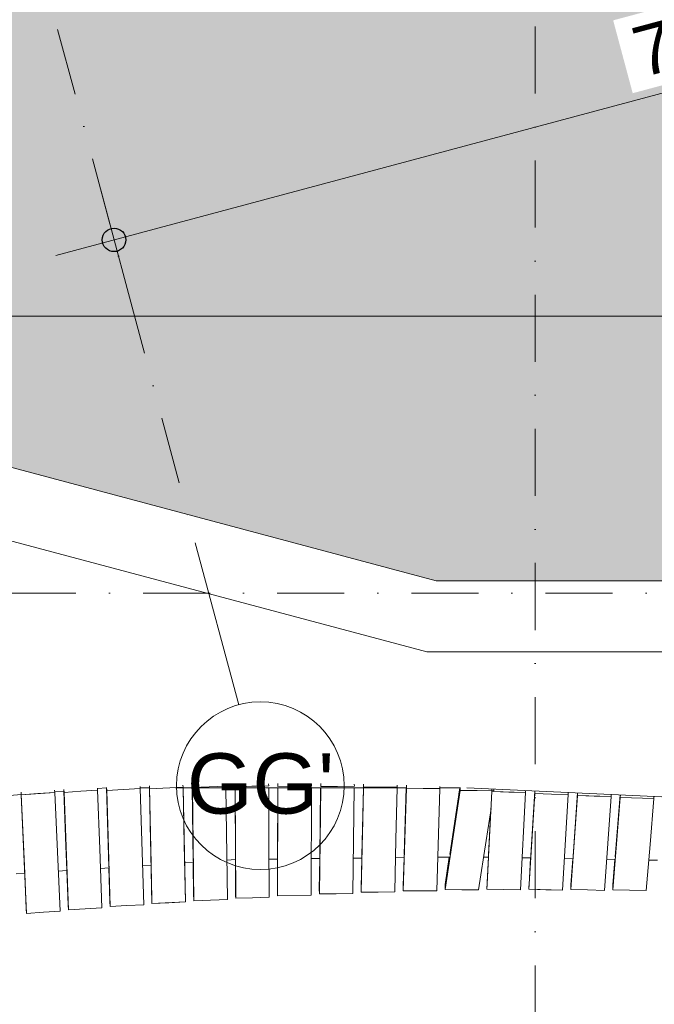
# Model space of a CAD drawing. Header units: millimetres. Extents: x -2530 to 151695, y -8763 to 71774.
# Tile 111 of 217: x 106676 to 110460, y 1335 to 7208. Entities that reach past the tile are written whole.
import ezdxf

# ---------------------------------------------------------------- set-up
doc = ezdxf.new("R2010")
doc.units = ezdxf.units.MM
doc.linetypes.add('RR_Level', pattern=[800, 400, -200, 0, -200])
for name, color, linetype, lineweight in [('A-____-____-DIMS', 211, 'Continuous', 9), ('A-____-____-DIMS-200', 211, 'Continuous', 9), ('A-FLOR-____-OTLN', 192, 'Continuous', 18), ('A-ROOF-____-PATT', 132, 'Continuous', 18), ('A-WALL-____-OTLN', 113, 'Continuous', 18), ('S-GRID-____-IDEN', 1, 'Continuous', 13), ('S-GRID-____-OTLN', 1, 'Continuous', 9)]:
    doc.layers.add(name, color=color, linetype=linetype, lineweight=lineweight)
doc.styles.add('Arial', font='arial.ttf', dxfattribs={"height": 360})
doc.styles.add('Arial_2', font='arial.ttf', dxfattribs={"height": 300})
doc.styles.add('Arial_3', font='arial.ttf', dxfattribs={"height": 500})
doc.dimstyles.new('1_5mm_interne_maten_en_details', dxfattribs={"dimscale": 304.8, "dimtxt": 1.004192, "dimasz": 1.83727, "dimexe": 0.984252, "dimexo": 0.0625, "dimgap": 0.098425, "dimtad": 1, "dimdec": 0, "dimlfac": 304.8, "dimzin": 0, "dimdsep": 46, "dimtxsty": 'Arial_2', "dimblk1": 'DOTSMALL', "dimblk2": 'DOTSMALL', "dimsah": 1, "dimcen": 0.09, "dimdle": 1.181102, "dimazin": 0, "dimtfac": 1, "dimtdec": 4, "dimtix": 1, "dimtmove": 0, "dimatfit": 3, "dimfxl": 0.003229, "dimfxlon": 1, "dimtvp": 1, "dimtfill": 1, "dimtolj": 1, "dimtzin": 0, "dimlwd": 13, "dimlwe": 13, "dimarcsym": 2})
doc.dimstyles.new('2_5mm_totaalmaatvoering', dxfattribs={"dimscale": 304.8, "dimtxt": 1.673654, "dimasz": 1.83727, "dimexe": 1.312336, "dimexo": 0.0625, "dimgap": 0.164042, "dimtad": 1, "dimdec": 0, "dimlfac": 304.8, "dimzin": 0, "dimdsep": 46, "dimtxsty": 'Arial_3', "dimblk1": 'DOTSMALL', "dimblk2": 'DOTSMALL', "dimsah": 1, "dimcen": 0.09, "dimdle": 1.64042, "dimazin": 0, "dimtfac": 1, "dimtdec": 4, "dimtix": 1, "dimtmove": 0, "dimatfit": 3, "dimfxl": 0.004306, "dimfxlon": 1, "dimtvp": 1, "dimtfill": 1, "dimtolj": 1, "dimtzin": 0, "dimlwd": 13, "dimlwe": 13, "dimarcsym": 2})

# ---------------------------------------------------------------- blocks, each defined once
blk = doc.blocks.new('027_Gilde - ATC_FacadeModel_rvt-1-plot_V1 Copy 1')
at = {"layer": 'A-ROOF-____-PATT', "lineweight": 9}
h = blk.add_hatch(dxfattribs=at)
h.set_pattern_fill('FP_1', color=8, style=0, pattern_type=2)
h.set_pattern_definition([(0, (0, 0), (812.8, 203.2), [67.056, -542.544, 67.056, -542.544, -3251.2]), (0, (0, 0), (812.8, 203.2), [-1219.2, 67.056, -1152.144, 67.056, -542.544, -1422.4]), (0, (0, 0), (812.8, 203.2), [-3048, 67.056, -339.344, 67.056, -948.944]), (120, (304.8, 101.6), (-582.37636, 602.30545), [67.056, -542.544, 67.056, -542.544, -3251.2]), (120, (304.8, 101.6), (-582.37636, 602.30545), [-1219.2, 67.056, -1152.144, 67.056, -542.544, -1422.4]), (120, (304.8, 101.6), (-582.37636, 602.30545), [-3048, 67.056, -339.344, 67.056, -948.944]), (240, (406.4, 508), (-230.42364, -805.50545), [67.056, -542.544, 67.056, -542.544, -3251.2]), (240, (406.4, 508), (-230.42364, -805.50545), [-1219.2, 67.056, -1152.144, 67.056, -542.544, -1422.4]), (240, (406.4, 508), (-230.42364, -805.50545), [-3048, 67.056, -339.344, 67.056, -948.944])])
h.paths.add_polyline_path([(51009.7, -4538.2), (65122.7, -4538.2), (69734.2, 12361.8), (77301.3, 12361.8), (109159.8, 3861.8), (143425, 3861.8), (143424.6, 19116.3), (143372.5, 19102.3), (143380.3, 19073.3), (143187.1, 19021.6), (143179.3, 19050.5), (143090.8, 19026.7), (143098.5, 18997.8), (142944, 18956.4), (142936.2, 18985.2), (142812.8, 18952.1), (142820.5, 18923.3), (142666, 18881.9), (142658.2, 18910.7), (142520.6, 18873.8), (142528.3, 18845), (142373.7, 18803.6), (142366, 18832.3), (142214.8, 18791.7), (142222.5, 18763.1), (142068, 18721.7), (142060.2, 18750.3), (141876.3, 18700.9), (141883.9, 18672.4), (141768, 18641.3), (141760.2, 18669.8), (141543, 18611.5), (141550.6, 18583.1), (141434.7, 18552), (141426.9, 18580.4), (141192.8, 18517.6), (141200.4, 18489.2), (141084.5, 18458.2), (141076.7, 18486.5), (139169.2, 17974.8), (139169.2, 9724.8), (139163.5, 9594.1), (139146.4, 9464.4), (139118.1, 9336.6), (139078.7, 9211.8), (139028.7, 9090.9), (138968.2, 8974.8), (138897.9, 8864.5), (138818.3, 8760.6), (138729.9, 8664.2), (138633.4, 8575.8), (138529.6, 8496.1), (138419.2, 8425.8), (138303.1, 8365.4), (138182.2, 8315.3), (138057.4, 8275.9), (137929.7, 8247.6), (137799.9, 8230.5), (137669.2, 8224.8), (110234, 8225.3), (110113.1, 8230.5), (109973.5, 8249.8), (109855.6, 8275.9), (107383, 8937.3), (106400.5, 9195.7), (106266.9, 9159.9), (91617.5, 13083.8), (77249.6, 16861.2), (31941.5, 16861.2), (31941.5, 16959.3), (31905.8, 16925.4), (31875.8, 16925.3), (31875.8, 17125.6), (31904, 17152.4), (31904, 17167.8), (31834.5, 17101.7), (31804.1, 17101.5), (31804.1, 17211.8), (24866.5, 17211.8), (24866.5, -4538.2), (48118.7, -4538.2)])
h.paths.add_polyline_path([(59682.5, -356.6), (30491.5, -356.6), (30360, -350.5), (30229.6, -332.3), (30101.5, -302.2), (29976.7, -260.3), (29856.3, -207.2), (29741.3, -143.1), (29632.7, -68.7), (29531.5, 15.3), (29438.4, 108.4), (29354.3, 209.7), (29279.9, 318.3), (29215.9, 433.3), (29162.7, 553.7), (29120.9, 678.5), (29090.7, 806.6), (29072.6, 937), (29066.5, 1068.4), (29066.5, 11586.8), (29072.6, 11718.3), (29090.7, 11848.6), (29120.9, 11976.8), (29162.7, 12101.6), (29215.9, 12222), (29279.9, 12337), (29354.3, 12445.6), (29438.4, 12546.8), (29531.5, 12639.9), (29632.7, 12724), (29742.7, 12799.1), (29856.3, 12862.4), (29976.7, 12915.6), (30101.5, 12957.4), (30229.6, 12987.5), (30360, 13005.7), (30491.5, 13011.8), (63692.1, 13011.8), (63822.8, 13005.8), (63952.4, 12987.8), (64079.8, 12958), (64204, 12916.7), (64323.8, 12864.1), (64440.7, 12799.1), (64546.5, 12727.2), (64647.5, 12644), (64740.5, 12551.9), (64824.6, 12451.7), (64899.2, 12344.2), (64963.5, 12230.2), (65017.2, 12110.9), (65059.7, 11987.1), (65090.6, 11860), (65109.8, 11730.6), (65117, 11599.9), (65109.3, 11446.5), (65095.4, 11339.4), (65066.8, 11211.7), (62196.7, 693.3), (62146.8, 546.1), (62103.4, 445.1), (62039.8, 328.6), (61965.7, 218.5), (61881.7, 115.8), (61788.5, 21.3), (61686.8, -64.1), (61577.7, -139.6), (61462, -204.7), (61340.8, -258.7), (61215.1, -301.3), (61086, -331.9), (60954.5, -350.4), (60821.9, -356.6)])
h.paths.add_polyline_path([(106423, 7998.2), (106123.1, 8006.6), (106131.5, 8306.4), (106431.4, 8298.1), (106427, 8139.8)])
h.paths.add_polyline_path([(105838.9, 8060.8), (105549.5, 8139.8), (105628.5, 8429.2), (105917.9, 8350.3), (105860.5, 8139.8)])
h.paths.add_polyline_path([(106724.4, 8060.8), (106645.4, 8350.3), (106934.8, 8429.2), (107013.8, 8139.8), (106820.8, 8087.1)])
h.paths.add_polyline_path([(107303.2, 8218.8), (107224.3, 8508.2), (107513.7, 8587.2), (107592.6, 8297.8)])
h.paths.add_polyline_path([(105260.1, 8218.8), (104970.7, 8297.8), (105049.7, 8587.2), (105339.1, 8508.2), (105281.7, 8297.8)])
h.paths.add_polyline_path([(104681.3, 8376.7), (104391.8, 8455.7), (104470.8, 8745.1), (104760.2, 8666.2), (104702.8, 8455.7)])
h.paths.add_polyline_path([(104102.4, 8534.7), (103813, 8613.7), (103892, 8903.1), (104181.4, 8824.1), (104124, 8613.7)])
h.paths.add_polyline_path([(103523.6, 8692.6), (103234.2, 8771.6), (103313.1, 9061), (103602.6, 8982), (103529.6, 8714.8)])
h.paths.add_polyline_path([(102944.8, 8850.6), (102655.3, 8929.5), (102734.3, 9219), (103023.7, 9140), (102959.1, 8903.1)])
h.paths.add_polyline_path([(102365.9, 9008.5), (102076.5, 9087.5), (102155.5, 9376.9), (102444.9, 9297.9), (102401.8, 9140)])
h.paths.add_polyline_path([(101787.1, 9166.5), (101497.7, 9245.4), (101576.6, 9534.9), (101866.1, 9455.9), (101808.6, 9245.4)])
h.paths.add_polyline_path([(101208.2, 9324.4), (100918.8, 9403.4), (100997.8, 9692.8), (101287.2, 9613.8), (101244.1, 9455.9)])
h.paths.add_polyline_path([(100629.4, 9482.4), (100340, 9561.3), (100419, 9850.8), (100708.4, 9771.8), (100661.5, 9599.9)])
h.paths.add_polyline_path([(100050.6, 9640.3), (99761.1, 9719.3), (99840.1, 10008.7), (100129.5, 9929.7), (100078.3, 9742.1)])
h.paths.add_polyline_path([(99471.7, 9798.3), (99182.3, 9877.2), (99261.3, 10166.6), (99550.7, 10087.7), (99475.3, 9811.4)])
h.paths.add_polyline_path([(98892.9, 9956.2), (98603.5, 10035.2), (98682.4, 10324.6), (98971.9, 10245.6), (98914.4, 10035.2)])
h.paths.add_polyline_path([(98314.1, 10114.1), (98024.6, 10193.1), (98103.6, 10482.5), (98393, 10403.6), (98335.6, 10193.1)])
h.paths.add_polyline_path([(97735.2, 10272.1), (97445.8, 10351.1), (97524.8, 10640.5), (97814.2, 10561.5), (97749.5, 10324.6)])
h.paths.add_polyline_path([(97156.4, 10430), (96867, 10509), (96945.9, 10798.4), (97235.4, 10719.5)])
h.paths.add_polyline_path([(96577.5, 10588), (96288.1, 10667), (96367.1, 10956.4), (96656.5, 10877.4), (96620.6, 10745.9)])
h.paths.add_polyline_path([(95998.7, 10745.9), (95709.3, 10824.9), (95788.3, 11114.3), (96077.7, 11035.4), (96020.3, 10824.9)])
h.paths.add_polyline_path([(95419.9, 10903.9), (95130.4, 10982.9), (95209.4, 11272.3), (95498.8, 11193.3), (95441.4, 10982.9)])
h.paths.add_polyline_path([(94841, 11061.8), (94551.6, 11140.8), (94630.6, 11430.2), (94920, 11351.2), (94862.6, 11140.8)])
h.paths.add_polyline_path([(94262.2, 11219.8), (93972.8, 11298.7), (94051.7, 11588.2), (94341.2, 11509.2), (94326.8, 11456.7)])
h.paths.add_polyline_path([(93683.4, 11377.7), (93393.9, 11456.7), (93472.9, 11746.1), (93762.3, 11667.1), (93704.9, 11456.7)])
h.paths.add_polyline_path([(93104.5, 11535.7), (92815.1, 11614.6), (92894.1, 11904.1), (93183.5, 11825.1), (93126.1, 11614.6)])
h.paths.add_polyline_path([(92525.7, 11693.6), (92236.3, 11772.6), (92315.2, 12062), (92604.7, 11983), (92547.2, 11772.6)])
h.paths.add_polyline_path([(91946.8, 11851.6), (91657.4, 11930.5), (91736.4, 12220), (92025.8, 12141), (91968.4, 11930.5)])
h.paths.add_polyline_path([(91368, 12009.5), (91078.6, 12088.5), (91157.6, 12377.9), (91447, 12298.9), (91389.6, 12088.5)])
h.paths.add_polyline_path([(90789.2, 12167.5), (90499.7, 12246.4), (90578.7, 12535.8), (90868.1, 12456.9), (90825, 12298.9)])
h.paths.add_polyline_path([(90210.3, 12325.4), (89920.9, 12404.4), (89999.9, 12693.8), (90289.3, 12614.8), (90220.3, 12361.8)])
h.paths.add_polyline_path([(89631.5, 12483.4), (89342.1, 12562.3), (89421, 12851.7), (89710.5, 12772.8), (89674.6, 12641.3)])
h.paths.add_polyline_path([(89052.7, 12641.3), (88763.2, 12720.3), (88842.2, 13009.7), (89131.6, 12930.7), (89074.2, 12720.3)])
h.paths.add_polyline_path([(88473.8, 12799.2), (88184.4, 12878.2), (88263.4, 13167.6), (88552.8, 13088.7)])
h.paths.add_polyline_path([(87895, 12957.2), (87605.6, 13036.2), (87684.5, 13325.6), (87974, 13246.6)])
h.paths.add_polyline_path([(87316.1, 13115.1), (87026.7, 13194.1), (87105.7, 13483.5), (87395.1, 13404.6), (87339.9, 13202)])
h.paths.add_polyline_path([(86737.3, 13273.1), (86447.9, 13352.1), (86526.9, 13641.5), (86816.3, 13562.5)])
h.paths.add_polyline_path([(86158.5, 13431), (85869, 13510), (85948, 13799.4), (86237.4, 13720.4)])
h.paths.add_polyline_path([(85579.6, 13589), (85290.2, 13668), (85369.2, 13957.4), (85658.6, 13878.4), (85601.2, 13668)])
h.paths.add_polyline_path([(85000.8, 13746.9), (84711.4, 13825.9), (84790.3, 14115.3), (85079.8, 14036.3), (85022.3, 13825.9)])
h.paths.add_polyline_path([(84422, 13904.9), (84132.5, 13983.8), (84211.5, 14273.3), (84500.9, 14194.3), (84442.1, 13978.6)])
h.paths.add_polyline_path([(83843.1, 14062.8), (83553.7, 14141.8), (83632.7, 14431.2), (83922.1, 14352.2)])
h.paths.add_polyline_path([(83264.3, 14220.8), (82974.9, 14299.7), (83053.8, 14589.2), (83343.3, 14510.2)])
h.paths.add_polyline_path([(82685.4, 14378.7), (82396, 14457.7), (82475, 14747.1), (82764.4, 14668.1)])
h.paths.add_polyline_path([(82106.6, 14536.7), (81817.2, 14615.6), (81896.2, 14905), (82185.6, 14826.1)])
h.paths.add_polyline_path([(81527.8, 14694.6), (81238.3, 14773.6), (81317.3, 15063), (81606.7, 14984), (81544.3, 14755.2)])
h.paths.add_polyline_path([(80948.9, 14852.6), (80659.5, 14931.5), (80738.5, 15220.9), (81027.9, 15142)])
h.paths.add_polyline_path([(80370.1, 15010.5), (80080.7, 15089.5), (80159.6, 15378.9), (80449.1, 15299.9)])
h.paths.add_polyline_path([(79791.3, 15168.4), (79501.8, 15247.4), (79580.8, 15536.8), (79870.2, 15457.9)])
h.paths.add_polyline_path([(79212.4, 15326.4), (78923, 15405.4), (79002, 15694.8), (79291.4, 15615.8), (79255.5, 15484.3)])
h.paths.add_polyline_path([(78633.6, 15484.3), (78344.2, 15563.3), (78423.1, 15852.7), (78712.6, 15773.8), (78646.5, 15531.8)])
h.paths.add_polyline_path([(78054.3, 15640.6), (77764.5, 15724.2), (77845.6, 16010.3), (78133.7, 15931.7), (78077.1, 15724.2)])
h.paths.add_polyline_path([(77571.9, 15785.7), (77291.5, 15785.7), (77291.5, 16086.2), (77571.9, 16086.2), (77571.9, 16010.3)])
h.paths.add_polyline_path([(53891.5, 15786.2), (53891.5, 16086.2), (54191.5, 16086.2), (54191.5, 15786.2), (53900.6, 15786.2)])
h.paths.add_polyline_path([(52091.5, 15786.2), (52091.5, 16086.2), (52391.5, 16086.2), (52391.5, 15786.2)])
h.paths.add_polyline_path([(53591.5, 15786.2), (53291.5, 15786.2), (53291.5, 16086.2), (53591.5, 16086.2)])
h.paths.add_polyline_path([(52991.5, 15786.2), (52691.5, 15786.2), (52691.5, 16086.2), (52991.5, 16086.2)])
h.paths.add_polyline_path([(48118.7, 15786.2), (47891.5, 15786.2), (47891.5, 16086.2), (48191.5, 16086.2), (48191.5, 15786.2)])
h.paths.add_polyline_path([(48491.5, 15786.2), (48491.5, 16086.2), (48791.5, 16086.2), (48791.5, 15786.2)])
h.paths.add_polyline_path([(49091.5, 15786.2), (49091.5, 16086.2), (49391.5, 16086.2), (49391.5, 15786.2)])
h.paths.add_polyline_path([(49691.5, 15786.2), (49691.5, 16086.2), (49991.5, 16086.2), (49991.5, 15786.2)])
h.paths.add_polyline_path([(50291.5, 15786.2), (50291.5, 16086.2), (50591.5, 16086.2), (50591.5, 15786.2)])
h.paths.add_polyline_path([(50891.5, 15786.2), (50891.5, 16086.2), (51191.5, 16086.2), (51191.5, 15786.2)])
h.paths.add_polyline_path([(51491.5, 15786.2), (51491.5, 16086.2), (51791.5, 16086.2), (51791.5, 15786.2)])
h.paths.add_polyline_path([(59591.5, 15786.2), (59291.5, 15786.2), (59291.5, 16086.2), (59591.5, 16086.2)])
h.paths.add_polyline_path([(55091.5, 15786.2), (55091.5, 16086.2), (55391.5, 16086.2), (55391.5, 15786.2)])
h.paths.add_polyline_path([(58991.5, 15786.2), (58691.5, 15786.2), (58691.5, 16086.2), (58991.5, 16086.2)])
h.paths.add_polyline_path([(54491.5, 15786.2), (54491.5, 16086.2), (54791.5, 16086.2), (54791.5, 15786.2)])
h.paths.add_polyline_path([(75514, 15786.2), (75491.5, 15786.2), (75491.5, 16086.2), (75791.5, 16086.2), (75791.5, 15786.2)])
h.paths.add_polyline_path([(55691.5, 15786.2), (55691.5, 16086.2), (55991.5, 16086.2), (55991.5, 15786.2)])
h.paths.add_polyline_path([(58391.5, 15786.2), (58091.5, 15786.2), (58091.5, 16086.2), (58391.5, 16086.2)])
h.paths.add_polyline_path([(56291.5, 15786.2), (56291.5, 16086.2), (56591.5, 16086.2), (56591.5, 15786.2)])
h.paths.add_polyline_path([(56891.5, 15786.2), (56891.5, 16086.2), (57191.5, 16086.2), (57191.5, 15786.2)])
h.paths.add_polyline_path([(57491.5, 15786.2), (57491.5, 16086.2), (57791.5, 16086.2), (57791.5, 15786.2)])
h.paths.add_polyline_path([(44891.5, 15786.2), (44891.5, 16086.2), (45191.5, 16086.2), (45191.5, 15786.2)])
h.paths.add_polyline_path([(45491.5, 15786.2), (45491.5, 16086.2), (45791.5, 16086.2), (45791.5, 15786.2)])
h.paths.add_polyline_path([(46091.5, 15786.2), (46091.5, 16086.2), (46391.5, 16086.2), (46391.5, 15786.2)])
h.paths.add_polyline_path([(43391.5, 15786.2), (43091.5, 15786.2), (43091.5, 16086.2), (43391.5, 16086.2)])
h.paths.add_polyline_path([(42791.5, 15786.2), (42491.5, 15786.2), (42491.5, 16086.2), (42791.5, 16086.2)])
h.paths.add_polyline_path([(59891.5, 15786.2), (59891.5, 16086.2), (60191.5, 16086.2), (60191.5, 15786.2)])
h.paths.add_polyline_path([(44591.5, 15786.2), (44291.5, 15786.2), (44291.5, 16086.2), (44591.5, 16086.2)])
h.paths.add_polyline_path([(61091.5, 15786.2), (61091.5, 16086.2), (61391.5, 16086.2), (61391.5, 15786.2)])
h.paths.add_polyline_path([(61691.5, 15786.2), (61691.5, 16086.2), (61991.5, 16086.2), (61991.5, 15786.2)])
h.paths.add_polyline_path([(62291.5, 15786.2), (62291.5, 16086.2), (62591.5, 16086.2), (62591.5, 15786.2), (62573.4, 15786.2)])
h.paths.add_polyline_path([(60791.5, 15786.2), (60491.5, 15786.2), (60491.5, 16086.2), (60791.5, 16086.2)])
h.paths.add_polyline_path([(43991.5, 15786.2), (43691.5, 15786.2), (43691.5, 16086.2), (43991.5, 16086.2)])
h.paths.add_polyline_path([(76091.5, 15786.2), (76091.5, 16086.2), (76391.5, 16086.2), (76391.5, 15786.2)])
h.paths.add_polyline_path([(47591.5, 15786.2), (47291.5, 15786.2), (47291.5, 16086.2), (47591.5, 16086.2)])
h.paths.add_polyline_path([(46991.5, 15786.2), (46691.5, 15786.2), (46691.5, 16086.2), (46991.5, 16086.2)])
h.paths.add_polyline_path([(76691.5, 15786.2), (76691.5, 16086.2), (76991.5, 16086.2), (76991.5, 15786.2)])
h.paths.add_polyline_path([(73691.5, 15786.2), (73691.5, 16086.2), (73991.5, 16086.2), (73991.5, 15786.2), (73698.3, 15786.2)])
h.paths.add_polyline_path([(74291.5, 15786.2), (74291.5, 16086.2), (74591.5, 16085.6), (74591.5, 15786.2)])
h.paths.add_polyline_path([(74891.5, 15786.2), (74891.5, 16086.2), (75191.5, 16086.2), (75191.5, 15786.2)])
h.paths.add_polyline_path([(71291.5, 15786.2), (71291.5, 16086.2), (71591.5, 16086.2), (71591.5, 15786.2)])
h.paths.add_polyline_path([(71891.5, 15786.2), (71891.5, 16086.2), (72191.5, 16086.2), (72191.5, 15786.2)])
h.paths.add_polyline_path([(72491.5, 15786.2), (72491.5, 16086.2), (72791.5, 16086.2), (72791.5, 15786.2)])
h.paths.add_polyline_path([(73091.5, 15786.2), (73091.5, 16086.2), (73391.5, 16086.2), (73391.5, 15786.2)])
h.paths.add_polyline_path([(63491.5, 15786.2), (63491.5, 16086.2), (63791.5, 16086.2), (63791.5, 15786.2)])
h.paths.add_polyline_path([(65891.5, 15786.2), (65891.5, 16086.2), (66191.5, 16086.2), (66191.5, 15786.2)])
h.paths.add_polyline_path([(40991.5, 15786.2), (40691.5, 15786.2), (40691.5, 16086.2), (40991.5, 16086.2), (40991.5, 15803.5)])
h.paths.add_polyline_path([(65591.5, 15786.2), (65291.5, 15786.2), (65291.5, 16086.2), (65591.5, 16086.2)])
h.paths.add_polyline_path([(70991.5, 15786.2), (70691.5, 15786.2), (70691.5, 16086.2), (70991.5, 16086.2)])
h.paths.add_polyline_path([(36791.5, 15786.2), (36491.5, 15786.2), (36491.5, 16086.2), (36791.5, 16086.2)])
h.paths.add_polyline_path([(40391.5, 15786.2), (40091.5, 15786.2), (40091.5, 16086.2), (40391.5, 16086.2), (40391.5, 15836.7)])
h.paths.add_polyline_path([(39791.5, 15786.2), (39491.5, 15786.2), (39491.5, 16086.2), (39791.5, 16086.2), (39791.5, 15909.5)])
h.paths.add_polyline_path([(39191.5, 15786.2), (38891.5, 15786.2), (38891.5, 16086.2), (39191.5, 16086.2), (39191.5, 15982.2)])
h.paths.add_polyline_path([(38591.5, 15786.2), (38291.5, 15786.2), (38291.5, 16086.2), (38591.5, 16086.2), (38591.5, 16054.9)])
h.paths.add_polyline_path([(37991.5, 15786.2), (37691.5, 15786.2), (37691.5, 16086.2), (37991.5, 16086.2)])
h.paths.add_polyline_path([(37391.5, 15786.2), (37091.5, 15786.2), (37091.5, 16086.2), (37391.5, 16086.2)])
h.paths.add_polyline_path([(42191.5, 15786.2), (41891.5, 15786.2), (41891.5, 16086.2), (42191.5, 16086.2)])
h.paths.add_polyline_path([(41591.5, 15786.2), (41291.5, 15786.2), (41291.5, 16086.2), (41591.5, 16086.2)])
h.paths.add_polyline_path([(70391.5, 15786.2), (70091.5, 15786.2), (70091.5, 16086.2), (70391.5, 16086.2)])
h.paths.add_polyline_path([(69791.5, 15786.2), (69491.5, 15786.2), (69491.5, 16086.2), (69791.5, 16086.2)])
h.paths.add_polyline_path([(69191.5, 15786.2), (68891.5, 15786.2), (68891.5, 16086.2), (69191.5, 16086.2)])
h.paths.add_polyline_path([(68591.5, 15786.2), (68291.5, 15786.2), (68291.5, 16086.2), (68591.5, 16086.2)])
h.paths.add_polyline_path([(67991.5, 15786.2), (67691.5, 15786.2), (67691.5, 16086.2), (67991.5, 16086.2)])
h.paths.add_polyline_path([(62891.5, 15786.2), (62891.5, 16086.2), (63191.5, 16086.2), (63191.5, 15786.2)])
h.paths.add_polyline_path([(64091.5, 15786.2), (64091.5, 16086.2), (64391.5, 16086.2), (64391.5, 15786.2)])
h.paths.add_polyline_path([(64691.5, 15786.2), (64691.5, 16086.2), (64991.5, 16086.2), (64991.5, 15786.2)])
h.paths.add_polyline_path([(67391.5, 15786.2), (67091.5, 15786.2), (67091.5, 16086.2), (67391.5, 16086.2)])
h.paths.add_polyline_path([(66791.5, 15786.2), (66491.5, 15786.2), (66491.5, 16086.2), (66791.5, 16086.2)])
h.paths.add_polyline_path([(36191.5, 15786.2), (35891.5, 15786.2), (35891.5, 16086.2), (36191.5, 16086.2)])
h.paths.add_polyline_path([(34091.5, 15786.2), (34091.5, 16086.2), (34391.5, 16086.2), (34391.5, 15786.2)])
h.paths.add_polyline_path([(35591.5, 15786.2), (35291.5, 15786.2), (35291.5, 16086.2), (35591.5, 16086.2)])
h.paths.add_polyline_path([(33191.5, 15786.2), (32891.5, 15786.2), (32891.5, 16086.2), (33191.5, 16086.2)])
h.paths.add_polyline_path([(32591.5, 15786.2), (32291.5, 15786.2), (32291.5, 16086.2), (32591.5, 16086.2)])
h.paths.add_polyline_path([(34991.5, 15786.2), (34691.5, 15786.2), (34691.5, 16086.2), (34991.5, 16086.2)])
h.paths.add_polyline_path([(33491.5, 15786.2), (33491.5, 16086.2), (33791.5, 16086.2), (33791.5, 15786.2)])
h.paths.add_polyline_path([(39191.5, 16386.2), (38891.5, 16386.2), (38891.5, 16686.2), (39191.5, 16686.2)])
h.paths.add_polyline_path([(139429.5, 16982.1), (139350.5, 17271.5), (139639.9, 17350.4), (139718.9, 17061)])
h.paths.add_polyline_path([(140008.3, 17140), (139929.3, 17429.4), (140218.8, 17508.4), (140297.7, 17219), (140218.8, 17197.4)])
h.paths.add_polyline_path([(140587.2, 17297.9), (140508.2, 17587.4), (140797.6, 17666.3), (140876.6, 17376.9), (140628.8, 17309.3)])
h.paths.add_polyline_path([(141166, 17455.9), (141087, 17745.3), (141376.4, 17824.3), (141455.4, 17534.9), (141376.4, 17513.3)])
h.paths.add_polyline_path([(141744.8, 17613.8), (141665.9, 17903.3), (141955.3, 17982.2), (142034.3, 17692.8), (141955.3, 17671.3)])
h.paths.add_polyline_path([(142324.1, 17770.1), (142244.7, 18061.2), (142532.8, 18139.8), (142613.9, 17853.7), (142372, 17784)])
h.paths.add_polyline_path([(142903, 17928.1), (142823.5, 18219.2), (143111.7, 18297.8), (143192.7, 18011.7)])
at = {"layer": 'A-FLOR-____-OTLN', "color": 210}
for p, q in [((77245.6, 11936.8), (109104.1, 3436.8)), ((109104.1, 3436.8), (143840, 3436.8)), ((106685.4, 2585.9), (105667.6, 2503.6)), ((106940, 2606.5), (106884.8, 2602)), ((107194.2, 2627), (107139.3, 2622.6)), ((107450.3, 2627), (107394.9, 2627)), ((107705.9, 2627), (107604.7, 2627)), ((108982, 2627), (107717.4, 2627)), ((109303.1, 2627), (109182, 2627)), ((109341.6, 2627), (111788.7, 2512.6)), ((107711.5, 2181.7), (107659.9, 2178.3)), ((107962.9, 2198.2), (107911.3, 2194.8)), ((108214.5, 2201.5), (108162.9, 2200.9)), ((108466, 2204.3), (108414.4, 2203.7)), ((108717.5, 2207.1), (108666, 2206.5)), ((108969, 2209.9), (108917.5, 2209.3)), ((109242.1, 2212.9), (109169.1, 2212.1)), ((109442.6, 2213.5), (109472.1, 2212.9)), ((109672.1, 2209.1), (109723.9, 2208.2)), ((109923.9, 2204.4), (109975.6, 2203.4)), ((110175.6, 2199.7), (110227.3, 2198.7)), ((110427.4, 2194.9), (110479.1, 2193.9)), ((106706.8, 2115.9), (106655.2, 2112.5)), ((106957.9, 2132.4), (106906.3, 2129)), ((107209, 2148.8), (107157.5, 2145.4)), ((107460.2, 2165.2), (107408.7, 2161.9))]:
    blk.add_line(p, q, dxfattribs=at)
at = {"layer": 'A-WALL-____-OTLN', "color": 210}
for p, q in [((77301.3, 12361.8), (109159.8, 3861.8)), ((109104.1, 3436.8), (77245.6, 11936.8)), ((109159.8, 3861.8), (143425, 3861.8)), ((143850, 3436.8), (109104.1, 3436.8)), ((107705.1, 2644.8), (107705.2, 2642.4)), ((107705.1, 2644.8), (107705.2, 2642.4)), ((107905.6, 2635.8), (107905.1, 2647.7)), ((107905.1, 2647.7), (107905.6, 2635.8)), ((107961, 2632.6), (107960.5, 2649.6)), ((107960.5, 2649.6), (107960.6, 2647)), ((107960.6, 2647), (107961, 2632.6)), ((108160.9, 2638.6), (108160.5, 2650.4)), ((108215.9, 2651.7), (108216, 2648.9)), ((108215.9, 2651.7), (108216, 2648.9)), ((108216.3, 2634.5), (108216, 2648.9)), ((108216, 2648.9), (108216.3, 2634.5)), ((108416.2, 2638.8), (108416, 2650.4)), ((108416, 2650.4), (108416.2, 2638.8)), ((108471.6, 2633.7), (108471.3, 2651.1)), ((108471.3, 2651.1), (108471.6, 2633.7)), ((108671.6, 2636.2), (108671.4, 2647.6)), ((108671.4, 2647.6), (108671.6, 2636.2)), ((108726.8, 2630), (108726.7, 2647.8)), ((108726.7, 2647.8), (108726.8, 2630)), ((106685.6, 2584.8), (106684.4, 2601)), ((106684.4, 2601), (106685.6, 2584.8)), ((106684.7, 2585.8), (106705.9, 2117.2)), ((106685.6, 2584.8), (106885, 2599.3)), ((106685.6, 2584.8), (106785.3, 2592.1)), ((106717.6, 1876.6), (106685.6, 2584.8)), ((106701.6, 2230.7), (106685.6, 2584.8)), ((106885, 2599.3), (106785.3, 2592.1)), ((106885, 2599.3), (106884.1, 2611.7)), ((106884.1, 2611.7), (106885, 2599.3)), ((106885, 2599.3), (106901.1, 2245.1)), ((106885, 2599.3), (106901.1, 2245.1)), ((106940.5, 2599.2), (106939.4, 2615.5)), ((106939.4, 2615.5), (106940.5, 2599.2)), ((106951.6, 2277.3), (106939.4, 2606.4)), ((106939.4, 2606.4), (106956.9, 2137.4)), ((106940.5, 2599.2), (107040.2, 2605.6)), ((106940.5, 2599.2), (107040.2, 2605.6)), ((106966.6, 1898.1), (106940.5, 2599.2)), ((106953.5, 2248.6), (106940.5, 2599.2)), ((107140, 2612), (107040.2, 2605.6)), ((107140, 2612), (107040.2, 2605.6)), ((107140, 2612), (107139.2, 2624.3)), ((107139.2, 2624.3), (107140, 2612)), ((107140, 2612), (107153.1, 2261.4)), ((107140, 2612), (107153.1, 2261.4)), ((107208, 2155.6), (107194.2, 2627)), ((107194.2, 2627), (107208, 2155.6)), ((107195.5, 2611.2), (107194.5, 2627.7)), ((107194.5, 2627.7), (107195.5, 2611.2)), ((107195.5, 2611.2), (107395.2, 2622.4)), ((107195.5, 2611.2), (107295.3, 2616.8)), ((107215.8, 1917.9), (107195.5, 2611.2)), ((107215.8, 1917.9), (107195.5, 2611.2)), ((107395.2, 2622.4), (107295.3, 2616.8)), ((107395.2, 2622.4), (107394.4, 2634.6)), ((107394.4, 2634.6), (107395.2, 2622.4)), ((107395.2, 2622.4), (107415.5, 1929.1)), ((107395.2, 2622.4), (107415.5, 1929.1)), ((107456.4, 2307.2), (107449.6, 2627)), ((107449.6, 2627), (107459.3, 2171.9)), ((107450.6, 2620.9), (107449.8, 2637.5)), ((107449.9, 2635.2), (107450.6, 2620.9)), ((107450.6, 2620.9), (107650.4, 2630.4)), ((107650.4, 2630.4), (107450.6, 2620.9)), ((107465.1, 1936.1), (107450.6, 2620.9)), ((107465.1, 1936.1), (107450.6, 2620.9)), ((107650.4, 2630.4), (107649.8, 2642.4)), ((107649.8, 2642.4), (107650.4, 2630.4)), ((107650.4, 2627), (107657.6, 2288)), ((107650.4, 2627), (107664.8, 1945.7)), ((107710.7, 2186.1), (107705, 2627)), ((107705, 2627), (107710.7, 2186.1)), ((107705.8, 2628), (107705.2, 2642.4)), ((107705.2, 2642.4), (107705.8, 2628)), ((107705.8, 2628), (107905.6, 2635.8)), ((107705.8, 2628), (107805.7, 2631.9)), ((107714.5, 1952.7), (107705.8, 2627)), ((107714.5, 1952.7), (107705.8, 2627)), ((107905.6, 2635.8), (107805.7, 2631.9)), ((107905.7, 2627), (107914.3, 1960.7)), ((107905.7, 2627), (107914.3, 1960.7)), ((107960.2, 2627), (107962.1, 2198.4)), ((107961, 2632.6), (108160.9, 2638.6)), ((107961, 2632.6), (108061, 2635.6)), ((107964, 1967.7), (107961, 2627)), ((107962.5, 2300.1), (107961, 2627)), ((108160.9, 2638.6), (108061, 2635.6)), ((108161, 2627), (108162.4, 2306.4)), ((108161, 2627), (108162.4, 2306.4)), ((108213.6, 1981.1), (108216.3, 2627)), ((108213.6, 1981.1), (108216.3, 2627)), ((108213.7, 2208.7), (108215.5, 2627)), ((108215.5, 2627), (108213.7, 2208.7)), ((108216.3, 2634.5), (108416.2, 2638.8)), ((108416.2, 2638.8), (108216.3, 2634.5)), ((108416.2, 2627), (108413.5, 1986)), ((108416.2, 2627), (108413.5, 1986)), ((108463.2, 1993), (108471.5, 2627)), ((108463.2, 1993), (108471.5, 2627)), ((108465.3, 2217), (108470.7, 2627)), ((108470.7, 2627), (108465.3, 2217)), ((108471.6, 2633.7), (108571.6, 2634.9)), ((108471.6, 2633.7), (108571.6, 2634.9)), ((108671.6, 2636.2), (108571.6, 2634.9)), ((108671.6, 2636.2), (108571.6, 2634.9)), ((108671.4, 2627), (108663.2, 1996.2)), ((108671.4, 2627), (108663.2, 1996.2)), ((108713, 2003.4), (108726.8, 2627)), ((108713, 2003.4), (108726.8, 2627)), ((108725.9, 2627), (108717, 2223.3)), ((108719.7, 2345.7), (108725.9, 2627)), ((108726.8, 2630), (108826.8, 2630.4)), ((108726.8, 2630), (108826.8, 2630.4)), ((108926.8, 2630.8), (108826.8, 2630.4)), ((108926.8, 2630.8), (108826.8, 2630.4)), ((108926.7, 2627), (108919.9, 2317.9)), ((108926.8, 2630.8), (108926.8, 2642)), ((108926.8, 2642), (108926.8, 2630.8)), ((108962.8, 2012.3), (108982, 2623.5)), ((108962.8, 2012.3), (108982, 2623.5)), ((108968.7, 2227.6), (108981.3, 2627)), ((108981.3, 2627), (108968.7, 2227.6)), ((108982, 2623.5), (108982.1, 2638)), ((108982.1, 2638), (108982, 2623.5)), ((108982, 2623.5), (109082, 2623)), ((108982, 2623.5), (109082, 2623)), ((108982.1, 2641.7), (108982.1, 2638)), ((108982.1, 2641.7), (108982.1, 2638)), ((109182, 2622.5), (109082, 2623)), ((109182, 2622.5), (109082, 2623)), ((109182, 2622.5), (109162.8, 2012.1)), ((109182, 2622.5), (109162.8, 2012.1)), ((109182, 2622.5), (109182, 2633.3)), ((109182, 2633.3), (109182, 2622.5)), ((109212.5, 2019.7), (109303, 2611)), ((109212.5, 2019.7), (109303, 2611)), ((109301.3, 2627), (109240.4, 2228.9)), ((109295.4, 2588.2), (109301.3, 2627)), ((109303, 2611), (109303.2, 2628.8)), ((109303.1, 2625.5), (109303, 2611)), ((109303, 2611), (109403, 2609.6)), ((109303, 2611), (109403, 2609.6)), ((109303.2, 2628.8), (109303.1, 2625.5)), ((109503, 2608.2), (109403, 2609.6)), ((109503, 2608.2), (109403, 2609.6)), ((109462.4, 2022.3), (109491.9, 2603.5)), ((109462.4, 2022.3), (109491.9, 2603.5)), ((109491.9, 2603.5), (109492.1, 2608.3)), ((109492.1, 2608.3), (109491.9, 2603.5)), ((109491.9, 2603.5), (109691.9, 2597.9)), ((109491.9, 2603.5), (109591.9, 2600.7)), ((109492.1, 2611.5), (109492.4, 2619.9)), ((109492.4, 2619.9), (109492.1, 2611.5)), ((109503, 2608.2), (109503.1, 2619.4)), ((109503.1, 2619.4), (109503, 2608.2)), ((109691.9, 2597.9), (109591.9, 2600.7)), ((109691.9, 2597.9), (109662.4, 2017.4)), ((109691.9, 2597.9), (109662.4, 2017.4)), ((109691.9, 2597.9), (109692.2, 2610.6)), ((109692.2, 2610.6), (109691.9, 2597.9)), ((109712.5, 2020.8), (109747.1, 2591.6)), ((109712.5, 2020.8), (109747.1, 2591.6)), ((109723.8, 2223.5), (109747.1, 2608)), ((109747.1, 2608), (109723.8, 2223.5)), ((109747.1, 2591.6), (109747.5, 2606.1)), ((109747.5, 2606.1), (109747.1, 2591.6)), ((109747.1, 2591.6), (109847, 2588.8)), ((109747.1, 2591.6), (109847, 2588.8)), ((109947, 2586), (109847, 2588.8)), ((109947, 2586), (109847, 2588.8)), ((109947, 2586), (109912.5, 2016)), ((109947, 2586), (109912.5, 2016)), ((109947, 2586), (109947.4, 2600.5)), ((109947.4, 2600.5), (109947, 2586)), ((109975.4, 2218.6), (110002.1, 2596.1)), ((110002.1, 2596.1), (109975.4, 2218.6)), ((110002.2, 2579.6), (110002.6, 2594.2)), ((110002.6, 2594.2), (110002.2, 2579.6)), ((110202.2, 2574), (110202.5, 2588.2)), ((110202.5, 2588.2), (110202.2, 2574)), ((109962.6, 2019.4), (110002.2, 2579.6)), ((109962.6, 2019.4), (110002.2, 2579.6)), ((110002.2, 2579.6), (110202.2, 2574)), ((110002.2, 2579.6), (110102.2, 2576.8)), ((110202.2, 2574), (110102.2, 2576.8)), ((110202.2, 2574), (110162.5, 2014.5)), ((110202.2, 2574), (110162.5, 2014.5)), ((110212.6, 2017.9), (110257.4, 2567.7)), ((110227, 2213.7), (110257.1, 2584.2)), ((110257.1, 2584.2), (110227, 2213.7)), ((110235, 2292.8), (110257.4, 2567.7)), ((110257.4, 2567.7), (110257.8, 2584.1)), ((110257.8, 2584.1), (110257.4, 2567.7)), ((110257.4, 2567.7), (110457.3, 2562.1)), ((110457.3, 2562.1), (110257.4, 2567.7)), ((110457.3, 2562.1), (110434.9, 2287.5)), ((110457.3, 2562.1), (110434.9, 2287.5)), ((110457.3, 2562.1), (110457.6, 2574.8)), ((110457.6, 2574.8), (110457.3, 2562.1)), ((109486.8, 2502.1), (109457.8, 2313)), ((109472.2, 2228.4), (109485.8, 2495.4)), ((109485.8, 2495.4), (109472.2, 2228.4)), ((107459.3, 2171.9), (107456.4, 2307.2)), ((107964, 1967.7), (107962.5, 2300.1)), ((108163.9, 1974.1), (108162.4, 2306.4)), ((108163.9, 1974.1), (108162.4, 2306.4)), ((108717, 2223.3), (108719.7, 2345.7)), ((108913, 2004.9), (108919.9, 2317.9)), ((109412.7, 2017.8), (109457.8, 2313)), ((110212.6, 2017.9), (110235, 2292.8)), ((106917.1, 1890.8), (106901.1, 2245.1)), ((106917.1, 1890.8), (106901.1, 2245.1)), ((106956.9, 2137.4), (106951.6, 2277.3)), ((106966.6, 1898.1), (106953.5, 2248.6)), ((107166.2, 1910.8), (107153.1, 2261.4)), ((107166.2, 1910.8), (107153.1, 2261.4)), ((107664.8, 1945.7), (107657.6, 2288)), ((110412.6, 2013), (110434.9, 2287.5)), ((110412.6, 2013), (110434.9, 2287.5)), ((106717.6, 1876.6), (106701.6, 2230.7)), ((107713.3, 1981.4), (107710.7, 2181.6)), ((107710.7, 2181.6), (107713.3, 1981.4)), ((107962.1, 2198.1), (107963, 1996.5)), ((108212.9, 2010), (108213.7, 2201.5)), ((108213.7, 2201.5), (108212.9, 2010)), ((108462.8, 2021.9), (108465.2, 2204.3)), ((108465.2, 2204.3), (108462.8, 2021.9)), ((108712.8, 2032.3), (108716.6, 2207.1)), ((108716.6, 2207.1), (108712.8, 2032.3)), ((108962.8, 2041.3), (108968.2, 2209.9)), ((108968.2, 2209.9), (108962.8, 2041.3)), ((109238, 2212.9), (109212.9, 2048.8)), ((109463.2, 2051.4), (109471.4, 2212.9)), ((109471.4, 2212.9), (109463.2, 2051.4)), ((109713.3, 2050), (109722.9, 2208.2)), ((109722.9, 2208.2), (109713.3, 2050)), ((109963.3, 2048.5), (109974.3, 2203.5)), ((109974.3, 2203.5), (109963.3, 2048.5)), ((110213.4, 2047.1), (110225.7, 2198.7)), ((110225.7, 2198.7), (110213.4, 2047.1)), ((106706, 2115.9), (106715.5, 1905.2)), ((106964.7, 1926.7), (106957.1, 2132.3)), ((106957.1, 2132.3), (106964.7, 1926.7)), ((107214.1, 1946.6), (107208.2, 2148.7)), ((107208.2, 2148.7), (107214.1, 1946.6)), ((107463.6, 1964.8), (107459.4, 2165.2)), ((107459.4, 2165.2), (107463.6, 1964.8)), ((109212.9, 2048.8), (109217.3, 2077.7)), ((108212.9, 2010), (108213.2, 1995.5)), ((108212.9, 2010), (108213.2, 1995.5)), ((108462.8, 2021.9), (108463.2, 1993)), ((108463.2, 1993), (108462.8, 2021.9)), ((108712.8, 2032.3), (108713, 2003.4)), ((108713, 2003.4), (108712.8, 2032.3)), ((108913, 2004.9), (108713, 2003.4)), ((108713, 2003.4), (108813, 2004.2)), ((108813, 2004.2), (108913, 2004.9)), ((108962.8, 2041.3), (108962.8, 2026.8)), ((108962.8, 2012.3), (108962.8, 2026.8)), ((109162.8, 2012.1), (108962.8, 2012.3)), ((108962.8, 2012.3), (109062.8, 2012.2)), ((109062.8, 2012.2), (109162.8, 2012.1)), ((109212.7, 2034.3), (109212.5, 2019.7)), ((109212.5, 2019.7), (109212.7, 2034.3)), ((109412.7, 2017.8), (109212.5, 2019.7)), ((109212.5, 2019.7), (109312.6, 2018.7)), ((109212.9, 2048.8), (109212.7, 2034.3)), ((109212.9, 2048.8), (109212.7, 2034.3)), ((109312.6, 2018.7), (109412.7, 2017.8)), ((109463.2, 2051.4), (109462.4, 2022.3)), ((109462.4, 2022.3), (109463.2, 2051.4)), ((109662.4, 2017.4), (109462.4, 2022.3)), ((109462.4, 2022.3), (109562.4, 2019.9)), ((109562.4, 2019.9), (109662.4, 2017.4)), ((109713.3, 2050), (109712.5, 2020.8)), ((109712.5, 2020.8), (109712.9, 2035.4)), ((109912.5, 2016), (109712.5, 2020.8)), ((109712.5, 2020.8), (109812.5, 2018.4)), ((109713.3, 2050), (109712.9, 2035.4)), ((109812.5, 2018.4), (109912.5, 2016)), ((109962.9, 2033.9), (109962.6, 2019.4)), ((109962.6, 2019.4), (109962.9, 2033.9)), ((109962.6, 2019.4), (110062.5, 2016.9)), ((109962.6, 2019.4), (110062.5, 2016.9)), ((109963.3, 2048.5), (109962.9, 2033.9)), ((109963.3, 2048.5), (109962.9, 2033.9)), ((110162.5, 2014.5), (110062.5, 2016.9)), ((110062.5, 2016.9), (110162.5, 2014.5)), ((110213.4, 2047.1), (110212.6, 2017.9)), ((110212.6, 2017.9), (110213.4, 2047.1)), ((110412.6, 2013), (110212.6, 2017.9)), ((110212.6, 2017.9), (110412.6, 2013)), ((107214.1, 1946.6), (107215.8, 1917.9)), ((107215.8, 1917.9), (107214.1, 1946.6)), ((107463.6, 1964.8), (107464.4, 1950.4)), ((107463.6, 1964.8), (107464.4, 1950.4)), ((107464.4, 1950.4), (107465.1, 1936.1)), ((107465.1, 1936.1), (107464.4, 1950.4)), ((107465.1, 1936.1), (107664.8, 1945.7)), ((107465.1, 1936.1), (107565, 1940.9)), ((107664.8, 1945.7), (107565, 1940.9)), ((107713.3, 1981.4), (107713.9, 1967)), ((107713.3, 1981.4), (107713.9, 1967)), ((107713.9, 1967), (107714.5, 1952.7)), ((107714.5, 1952.7), (107713.9, 1967)), ((107914.3, 1960.7), (107714.5, 1952.7)), ((107714.5, 1952.7), (107814.4, 1956.7)), ((107814.4, 1956.7), (107914.3, 1960.7)), ((107963, 1996.5), (107963.5, 1982.1)), ((107963, 1996.5), (107963.5, 1982.1)), ((107963.5, 1982.1), (107964, 1967.7)), ((107964, 1967.7), (107963.5, 1982.1)), ((107964, 1967.7), (108063.9, 1970.9)), ((107964, 1967.7), (108063.9, 1970.9)), ((108163.9, 1974.1), (108063.9, 1970.9)), ((108063.9, 1970.9), (108163.9, 1974.1)), ((108213.2, 1995.5), (108213.6, 1981.1)), ((108213.6, 1981.1), (108213.2, 1995.5)), ((108413.5, 1986), (108213.6, 1981.1)), ((108213.6, 1981.1), (108413.5, 1986)), ((108463.2, 1993), (108563.2, 1994.6)), ((108463.2, 1993), (108563.2, 1994.6)), ((108663.2, 1996.2), (108563.2, 1994.6)), ((108563.2, 1994.6), (108663.2, 1996.2)), ((106715.5, 1905.2), (106717.6, 1876.6)), ((106717.6, 1876.6), (106715.5, 1905.2)), ((106717.6, 1876.6), (106817.4, 1883.7)), ((106717.6, 1876.6), (106817.4, 1883.7)), ((106917.1, 1890.8), (106817.4, 1883.7)), ((106817.4, 1883.7), (106917.1, 1890.8)), ((106964.7, 1926.7), (106966.6, 1898.1)), ((106966.6, 1898.1), (106964.7, 1926.7)), ((107166.2, 1910.8), (106966.6, 1898.1)), ((106966.6, 1898.1), (107066.4, 1904.4)), ((107066.4, 1904.4), (107166.2, 1910.8)), ((107215.8, 1917.9), (107315.6, 1923.5)), ((107215.8, 1917.9), (107315.6, 1923.5)), ((107415.5, 1929.1), (107315.6, 1923.5)), ((107315.6, 1923.5), (107415.5, 1929.1))]:
    blk.add_line(p, q, dxfattribs=at)
blk = doc.blocks.new('Grid - r_2_5mm-300571-plot_V1 Copy 1')
at = {"layer": 'S-GRID-____-IDEN'}
blk.add_circle((0, 0), 2.5, dxfattribs=at)
blk = doc.blocks.new('DIMBLOCK22-plot_V1 Copy 1')
at = {"layer": 'A-____-____-DIMS-200', "lineweight": 25}
h = blk.add_hatch(color=256, dxfattribs=at)
edge = h.paths.add_edge_path()
edge.add_arc((114483.3, 7835.9), 70, 0, 360)
h = blk.add_hatch(color=256, dxfattribs=at)
edge = h.paths.add_edge_path()
edge.add_arc((107238.9, 5894.7), 70, 0, 360)
at = {"layer": 'A-____-____-DIMS-200', "lineweight": 13}
for p, q in [((114561, 7546.1), (114405.7, 8125.7)), ((114483.3, 7835.9), (106891.2, 5801.6)), ((114483.3, 7835.9), (114561, 7546.1)), ((107316.5, 5605), (107161.3, 6184.5)), ((107238.9, 5894.7), (107316.5, 5605))]:
    blk.add_line(p, q, dxfattribs=at)
at = {"layer": 'A-____-____-DIMS-200', "lineweight": 25}
for centre in [(114483.3, 7835.9), (107238.9, 5894.7)]:
    blk.add_circle(centre, 70, dxfattribs=at)
at = {"layer": 'A-____-____-DIMS-200', "color": 0, "lineweight": 13, "insert": (110306.8, 7151.1), "char_height": 300, "width": 1107.531, "attachment_point": 1, "rotation": 15, "line_spacing_factor": 0.941778, "style": 'Arial_2', "bg_fill": 3, "box_fill_scale": 1.25, "bg_fill_color": 256, "bg_fill_true_color": 13158600, "bg_fill_transparency": 0}
blk.add_mtext('7500', dxfattribs=at)
blk = doc.blocks.new('_DotSmall')
at = {"color": 0, "linetype": 'ByBlock', "const_width": 0.5}
blk.add_lwpolyline([(-0.0625, 0, 1), (0.0625, 0, 1)], format="xyb", close=True, dxfattribs=at)
blk = doc.blocks.new('DIMBLOCK56-plot_V1 Copy 1')
at = {"layer": 'A-____-____-DIMS-200', "lineweight": 25}
h = blk.add_hatch(color=256, dxfattribs=at)
edge = h.paths.add_edge_path()
edge.add_arc((106266.9, 5439.6), 70, 0, 360)
h = blk.add_hatch(color=256, dxfattribs=at)
edge = h.paths.add_edge_path()
edge.add_arc((143887.5, 5439.6), 70, 0, 360)
at = {"layer": 'A-____-____-DIMS-200', "lineweight": 13}
for p, q in [((106266.9, 5839.6), (106266.9, 5039.6)), ((106266.9, 5439.6), (106266.9, 5839.6)), ((143887.5, 5839.6), (143887.5, 5039.6)), ((143887.5, 5439.6), (143887.5, 5839.6)), ((106266.9, 5439.6), (144387.5, 5439.6))]:
    blk.add_line(p, q, dxfattribs=at)
at = {"layer": 'A-____-____-DIMS-200', "lineweight": 25}
for centre in [(106266.9, 5439.6), (143887.5, 5439.6)]:
    blk.add_circle(centre, 70, dxfattribs=at)
at = {"layer": 'A-____-____-DIMS-200', "color": 0, "lineweight": 13, "insert": (124115.8, 6138.7), "char_height": 500, "width": 2307.356, "attachment_point": 1, "line_spacing_factor": 0.941778, "style": 'Arial_3', "bg_fill": 3, "box_fill_scale": 1.25, "bg_fill_color": 256, "bg_fill_true_color": 13158600, "bg_fill_transparency": 0}
blk.add_mtext('37621', dxfattribs=at)

msp = doc.modelspace()

# ---------------------------------------------------------------- linework, layer by layer
at = {"layer": 'S-GRID-____-OTLN', "linetype": 'RR_Level'}
for p, q in [((109750, 48773.1142), (109750, -857.0614)), ((104417.5292, 16424.2262), (107723.0905, 4087.7034)), ((97810.2485, 3786.7966), (143998.0499, 3786.7966))]:
    msp.add_line(p, q, dxfattribs=at)
at = {"layer": 'S-GRID-____-OTLN'}
msp.add_line((107723.0905, 4087.7034), (107981.9096, 3121.7775), dxfattribs=at)

# ---------------------------------------------------------------- block references
at = {"lineweight": 5}
msp.add_blockref('027_Gilde - ATC_FacadeModel_rvt-1-plot_V1 Copy 1', (0, 0), dxfattribs=at)
at = {"layer": 'S-GRID-____-IDEN', "xscale": 199.9999999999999, "yscale": 199.9999999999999, "zscale": 199.9999999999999, "rotation": 194.9999999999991}
msp.add_blockref('Grid - r_2_5mm-300571-plot_V1 Copy 1', (108111.3191, 2638.8146), dxfattribs=at)

# ---------------------------------------------------------------- texts
at = {"layer": 'S-GRID-____-IDEN', "lineweight": 9, "insert": (107673.2196, 2832.0694), "char_height": 360, "width": 1042.19375, "attachment_point": 1, "style": 'Arial'}
msp.add_mtext("GG'", dxfattribs=at)

# ---------------------------------------------------------------- next in the draw order: dimensions: what is measured, and where the dimension line sits
at = {"layer": 'A-____-____-DIMS', "lineweight": 13}
dim = msp.add_linear_dim(base=(107238.8959, 5894.7423), p1=(114560.9853, 7546.1074), p2=(107316.5416, 5604.9645), angle=15, dimstyle='1_5mm_interne_maten_en_details', override={"dimpost": '<>', "dimfxl": 7500}, dxfattribs=at)
dim.commit()
dim.dimension.update_dxf_attribs({"geometry": 'DIMBLOCK22-plot_V1 Copy 1', "text_midpoint": (110813.7094, 7042.2442)})

# ---------------------------------------------------------------- next in the draw order: dimensions: what is measured, and where the dimension line sits
dim = msp.add_linear_dim(base=(143887.5, 5439.6183), p1=(106266.9149, 5839.6183), p2=(143887.5, 5839.6183), dimstyle='2_5mm_totaalmaatvoering', override={"dimpost": '<>', "dimfxl": 37620.585139}, dxfattribs=at)
dim.commit()
dim.dimension.update_dxf_attribs({"geometry": 'DIMBLOCK56-plot_V1 Copy 1', "text_midpoint": (125077.2074, 5744.9048)})

doc.saveas('drawing.dxf')
